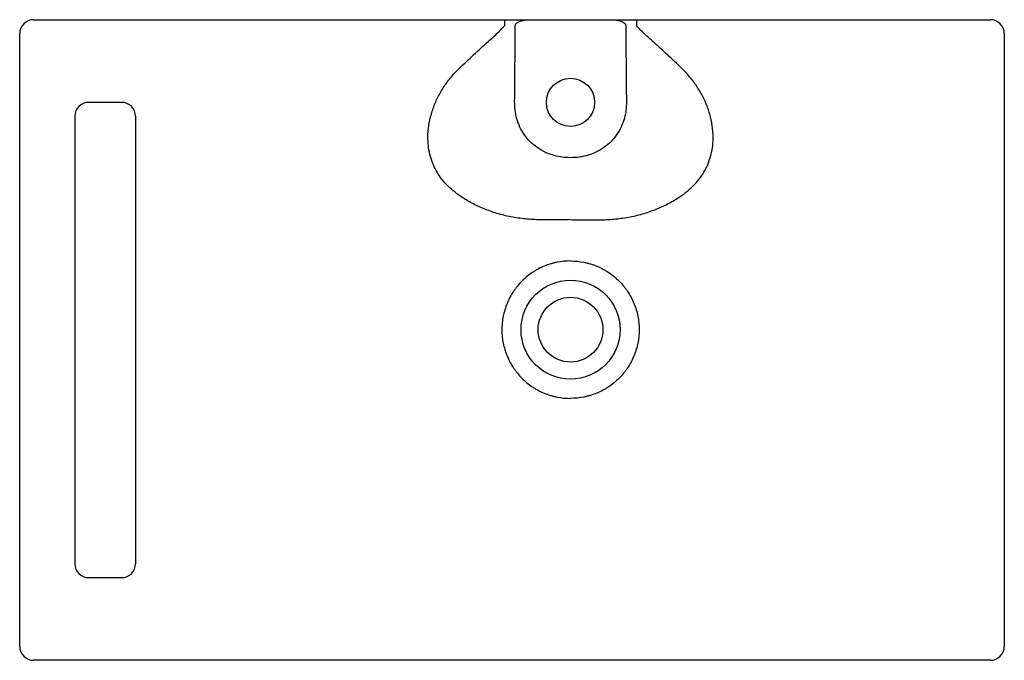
# Model space of a CAD drawing. Header units: millimetres. Extents: x 4258.839 to 4259.554, y 2419.748 to 2420.213.
import ezdxf

# ---------------------------------------------------------------- set-up
doc = ezdxf.new("R2010")
doc.units = ezdxf.units.MM
doc.layers.add('SANINDUSA', color=3, linetype='Continuous')

msp = doc.modelspace()

# ---------------------------------------------------------------- linework, layer by layer
at = {"layer": 'SANINDUSA'}
for p, q in [((4258.84923, 2420.21307), (4258.95423, 2420.21307)), ((4259.20826, 2420.21307), (4259.27021, 2420.21307)), ((4259.52423, 2420.21307), (4259.54423, 2420.21307)), ((4258.83923, 2419.75807), (4258.83923, 2420.20307)), ((4259.55423, 2420.20307), (4259.55423, 2419.75807)), ((4258.91332, 2420.15307), (4258.88923, 2420.15307)), ((4258.87923, 2420.14307), (4258.87923, 2419.81807)), ((4258.88923, 2419.80807), (4258.91332, 2419.80807)), ((4259.54423, 2419.74807), (4258.84923, 2419.74807))]:
    msp.add_line(p, q, dxfattribs=at)
for centre, radius in [((4259.23923, 2420.15307), 0.0175), ((4259.23923, 2419.98807), 0.03595), ((4259.23923, 2419.98807), 0.0235)]:
    msp.add_circle(centre, radius, dxfattribs=at)
for centre, radius, start, end in [((4258.84923, 2420.20307), 0.01, 90, 180), ((4256.90909, 2420.20999), 2.28232, 359.97351, 0.07729), ((4261.56937, 2420.20999), 2.28232, 179.92271, 180.02649), ((4259.54423, 2420.20307), 0.01, 0, 90), ((4258.88923, 2420.14307), 0.01, 90, 180), ((4258.91332, 2420.14306), 0.01001, 0.03138, 90.03146), ((4258.88923, 2419.81807), 0.01, 180, 270), ((4258.84923, 2419.75807), 0.01, 180, 270), ((4259.54423, 2419.75807), 0.01, 270, 0)]:
    msp.add_arc(centre, radius, start, end, dxfattribs=at)
msp.add_ellipse((4258.91332, 2419.81807), major_axis=(0.01001, 0), ratio=0.998904, start_param=4.712389, end_param=6.283185, dxfattribs=at)
for points in [[(4258.95423, 2420.21307), (4259.19141, 2420.21307)], [(4259.28705, 2420.21307), (4259.52423, 2420.21307)], [(4258.92333, 2420.14307), (4258.92333, 2419.81807)]]:
    msp.add_open_spline(points, degree=1, dxfattribs=at)
for points, knots in [([(4259.19141, 2420.21307), (4259.19423, 2420.21307), (4259.19987, 2420.21307), (4259.20546, 2420.21307), (4259.20826, 2420.21307)], [0, 0, 0, 0, 0.498509, 1, 1, 1, 1]), ([(4259.19913, 2420.20907), (4259.19915, 2420.20921), (4259.19919, 2420.20954), (4259.19958, 2420.21013), (4259.20043, 2420.21086), (4259.20176, 2420.21161), (4259.20362, 2420.21232), (4259.2058, 2420.21293), (4259.20744, 2420.21302), (4259.20826, 2420.21307)], [0, 0, 0, 0, 0.039072, 0.090283, 0.189422, 0.3511, 0.513391, 0.75681, 1, 1, 1, 1]), ([(4259.27021, 2420.21307), (4259.27101, 2420.21302), (4259.27263, 2420.21293), (4259.27479, 2420.21235), (4259.27664, 2420.21162), (4259.27793, 2420.21093), (4259.27877, 2420.21025), (4259.27917, 2420.20973), (4259.27932, 2420.20934), (4259.27933, 2420.20913), (4259.27934, 2420.20907)], [0, 0, 0, 0, 0.2392393, 0.478703, 0.6439038, 0.8033439, 0.8873053, 0.944201, 0.9827477, 1, 1, 1, 1]), ([(4259.27021, 2420.21307), (4259.27299, 2420.21307), (4259.27858, 2420.21307), (4259.28422, 2420.21307), (4259.28705, 2420.21307)], [0, 0, 0, 0, 0.498392, 1, 1, 1, 1]), ([(4259.15854, 2420.17792), (4259.16195, 2420.18116), (4259.16878, 2420.18765), (4259.17735, 2420.19527), (4259.18381, 2420.20115), (4259.18797, 2420.20494), (4259.19034, 2420.20769), (4259.19142, 2420.20894)], [0, 0, 0, 0, 0.3141752, 0.6290698, 0.7602912, 0.8916091, 1, 1, 1, 1]), ([(4259.19866, 2420.15346), (4259.19873, 2420.16273), (4259.19882, 2420.172), (4259.19894, 2420.1859), (4259.19899, 2420.19053), (4259.19907, 2420.1998), (4259.19911, 2420.20443), (4259.19913, 2420.20907)], [0, 0, 0, 0, 0.5, 0.5, 0.75, 0.75, 1, 1, 1, 1]), ([(4259.27934, 2420.20907), (4259.27935, 2420.20443), (4259.2794, 2420.1998), (4259.27948, 2420.19053), (4259.27952, 2420.1859), (4259.27965, 2420.172), (4259.27973, 2420.16273), (4259.2798, 2420.15346)], [0, 0, 0, 0, 0.25, 0.25, 0.5, 0.5, 1, 1, 1, 1]), ([(4259.31993, 2420.17792), (4259.31652, 2420.18116), (4259.30968, 2420.18765), (4259.30111, 2420.19527), (4259.29466, 2420.20115), (4259.2905, 2420.20494), (4259.28813, 2420.20769), (4259.28705, 2420.20894)], [0, 0, 0, 0, 0.3141752, 0.6290698, 0.7602912, 0.8916091, 1, 1, 1, 1]), ([(4259.23923, 2420.06792), (4259.23558, 2420.06789), (4259.22826, 2420.06783), (4259.21731, 2420.06771), (4259.20645, 2420.0683), (4259.19586, 2420.06983), (4259.18579, 2420.07231), (4259.17635, 2420.07566), (4259.16755, 2420.07973), (4259.16011, 2420.08416), (4259.15398, 2420.08877), (4259.14904, 2420.09338), (4259.1449, 2420.09831), (4259.14151, 2420.10361), (4259.13889, 2420.10922), (4259.13698, 2420.11532), (4259.1359, 2420.12149), (4259.13554, 2420.12843), (4259.13613, 2420.13612), (4259.13797, 2420.14462), (4259.1409, 2420.1529), (4259.1449, 2420.16082), (4259.14982, 2420.16826), (4259.15451, 2420.17391), (4259.15759, 2420.17698), (4259.15854, 2420.17792)], [0, 0, 0, 0, 0.053253, 0.106483, 0.159687, 0.213074, 0.26626, 0.317852, 0.369573, 0.421142, 0.459007, 0.496949, 0.534769, 0.568204, 0.60408, 0.640081, 0.675963, 0.708582, 0.754391, 0.800412, 0.846246, 0.890865, 0.935661, 0.980294, 1, 1, 1, 1]), ([(4259.23923, 2420.06792), (4259.24289, 2420.06789), (4259.25021, 2420.06783), (4259.26116, 2420.06771), (4259.27202, 2420.0683), (4259.2826, 2420.06983), (4259.29267, 2420.07231), (4259.30211, 2420.07566), (4259.31092, 2420.07973), (4259.31836, 2420.08416), (4259.32449, 2420.08877), (4259.32943, 2420.09338), (4259.33356, 2420.09831), (4259.33696, 2420.10361), (4259.33958, 2420.10922), (4259.34148, 2420.11532), (4259.34256, 2420.12149), (4259.34293, 2420.12843), (4259.34234, 2420.13612), (4259.3405, 2420.14462), (4259.33756, 2420.1529), (4259.33357, 2420.16082), (4259.32865, 2420.16826), (4259.32396, 2420.17391), (4259.32087, 2420.17698), (4259.31993, 2420.17792)], [0, 0, 0, 0, 0.053253, 0.106483, 0.159687, 0.213074, 0.26626, 0.317852, 0.369573, 0.421142, 0.459007, 0.496949, 0.534769, 0.568204, 0.60408, 0.640081, 0.675963, 0.708582, 0.754391, 0.800412, 0.846246, 0.890865, 0.935661, 0.980294, 1, 1, 1, 1]), ([(4259.23923, 2420.11287), (4259.23723, 2420.11294), (4259.23319, 2420.11309), (4259.22724, 2420.11435), (4259.22118, 2420.1165), (4259.21527, 2420.11982), (4259.20994, 2420.12424), (4259.20565, 2420.1294), (4259.20237, 2420.13503), (4259.20009, 2420.14112), (4259.19877, 2420.14732), (4259.1987, 2420.15148), (4259.19866, 2420.15346)], [0, 0, 0, 0, 0.093579, 0.188176, 0.282743, 0.39311, 0.503442, 0.604528, 0.705632, 0.806451, 0.907286, 1, 1, 1, 1]), ([(4259.2798, 2420.15346), (4259.27977, 2420.15146), (4259.2797, 2420.14742), (4259.27845, 2420.14145), (4259.27631, 2420.13549), (4259.27308, 2420.12977), (4259.26884, 2420.12458), (4259.26381, 2420.12029), (4259.25823, 2420.11695), (4259.25218, 2420.11461), (4259.24581, 2420.11314), (4259.24144, 2420.11296), (4259.23923, 2420.11287)], [0, 0, 0, 0, 0.093628, 0.188352, 0.283065, 0.388432, 0.493778, 0.594942, 0.696128, 0.796505, 0.89692, 1, 1, 1, 1]), ([(4259.23923, 2420.03795), (4259.23594, 2420.03795), (4259.23268, 2420.03763), (4259.22865, 2420.03682), (4259.22785, 2420.03664), (4259.22626, 2420.03624), (4259.22548, 2420.03602), (4259.22314, 2420.03531), (4259.22161, 2420.03476), (4259.21861, 2420.03351), (4259.21714, 2420.03282), (4259.21499, 2420.03166), (4259.21427, 2420.03126), (4259.21287, 2420.03041), (4259.21217, 2420.02997), (4259.20877, 2420.02769), (4259.20627, 2420.02563), (4259.20282, 2420.02217), (4259.20172, 2420.02096), (4259.20016, 2420.01906), (4259.19965, 2420.01841), (4259.19868, 2420.01709), (4259.19821, 2420.01642), (4259.19596, 2420.01304), (4259.19443, 2420.01018), (4259.19255, 2420.00565), (4259.192, 2420.00409), (4259.19105, 2420.00096), (4259.19066, 2419.99938), (4259.19003, 2419.9962), (4259.18979, 2419.99459), (4259.18955, 2419.99216), (4259.18949, 2419.99135), (4259.18941, 2419.98971), (4259.18939, 2419.98889), (4259.18939, 2419.98478), (4259.18971, 2419.98154), (4259.19066, 2419.97677), (4259.19105, 2419.97519), (4259.19176, 2419.97284), (4259.19202, 2419.97205), (4259.19257, 2419.97051), (4259.19287, 2419.96974), (4259.19443, 2419.96597), (4259.19595, 2419.96311), (4259.19821, 2419.95972), (4259.19868, 2419.95905), (4259.19966, 2419.95773), (4259.20016, 2419.95708), (4259.20172, 2419.95518), (4259.20282, 2419.95397), (4259.20626, 2419.95052), (4259.20877, 2419.94845), (4259.21217, 2419.94617), (4259.21287, 2419.94573), (4259.21428, 2419.94489), (4259.21499, 2419.94448), (4259.21714, 2419.94333), (4259.21861, 2419.94263), (4259.22161, 2419.94139), (4259.22314, 2419.94084), (4259.22548, 2419.94012), (4259.22627, 2419.9399), (4259.22786, 2419.9395), (4259.22866, 2419.93932), (4259.23268, 2419.93852), (4259.23594, 2419.93819), (4259.23923, 2419.93819)], [0, 0, 0, 0, 0.0625, 0.0625, 0.078125, 0.078125, 0.09375, 0.09375, 0.125, 0.125, 0.15625, 0.15625, 0.171875, 0.171875, 0.1875, 0.1875, 0.25, 0.25, 0.28125, 0.28125, 0.296875, 0.296875, 0.3125, 0.3125, 0.375, 0.375, 0.40625, 0.40625, 0.4375, 0.4375, 0.46875, 0.46875, 0.484375, 0.484375, 0.5, 0.5, 0.5625, 0.5625, 0.59375, 0.59375, 0.609375, 0.609375, 0.625, 0.625, 0.6875, 0.6875, 0.703125, 0.703125, 0.71875, 0.71875, 0.75, 0.75, 0.8125, 0.8125, 0.828125, 0.828125, 0.84375, 0.84375, 0.875, 0.875, 0.90625, 0.90625, 0.921875, 0.921875, 0.9375, 0.9375, 1, 1, 1, 1]), ([(4259.23923, 2420.03795), (4259.24253, 2420.03795), (4259.24578, 2420.03763), (4259.24981, 2420.03682), (4259.25062, 2420.03664), (4259.25221, 2420.03624), (4259.25299, 2420.03602), (4259.25533, 2420.03531), (4259.25686, 2420.03476), (4259.25985, 2420.03351), (4259.26132, 2420.03282), (4259.26348, 2420.03166), (4259.26419, 2420.03126), (4259.2656, 2420.03041), (4259.2663, 2420.02997), (4259.2697, 2420.02769), (4259.2722, 2420.02563), (4259.27565, 2420.02217), (4259.27674, 2420.02096), (4259.27831, 2420.01906), (4259.27881, 2420.01841), (4259.27978, 2420.01709), (4259.28025, 2420.01642), (4259.28251, 2420.01304), (4259.28404, 2420.01018), (4259.28591, 2420.00565), (4259.28647, 2420.00409), (4259.28741, 2420.00096), (4259.28781, 2419.99938), (4259.28844, 2419.9962), (4259.28868, 2419.99459), (4259.28892, 2419.99216), (4259.28898, 2419.99135), (4259.28906, 2419.98971), (4259.28908, 2419.98889), (4259.28908, 2419.98478), (4259.28876, 2419.98154), (4259.28781, 2419.97677), (4259.28741, 2419.97519), (4259.2867, 2419.97284), (4259.28645, 2419.97205), (4259.28589, 2419.97051), (4259.2856, 2419.96974), (4259.28404, 2419.96597), (4259.28251, 2419.96311), (4259.28025, 2419.95972), (4259.27978, 2419.95905), (4259.27881, 2419.95773), (4259.2783, 2419.95708), (4259.27674, 2419.95518), (4259.27565, 2419.95397), (4259.2722, 2419.95052), (4259.2697, 2419.94845), (4259.26629, 2419.94617), (4259.2656, 2419.94573), (4259.26419, 2419.94489), (4259.26348, 2419.94448), (4259.26132, 2419.94333), (4259.25986, 2419.94263), (4259.25686, 2419.94139), (4259.25533, 2419.94084), (4259.25299, 2419.94012), (4259.2522, 2419.9399), (4259.25061, 2419.9395), (4259.24981, 2419.93932), (4259.24578, 2419.93852), (4259.24253, 2419.93819), (4259.23923, 2419.93819)], [0, 0, 0, 0, 0.0625, 0.0625, 0.078125, 0.078125, 0.09375, 0.09375, 0.125, 0.125, 0.15625, 0.15625, 0.171875, 0.171875, 0.1875, 0.1875, 0.25, 0.25, 0.28125, 0.28125, 0.296875, 0.296875, 0.3125, 0.3125, 0.375, 0.375, 0.40625, 0.40625, 0.4375, 0.4375, 0.46875, 0.46875, 0.484375, 0.484375, 0.5, 0.5, 0.5625, 0.5625, 0.59375, 0.59375, 0.609375, 0.609375, 0.625, 0.625, 0.6875, 0.6875, 0.703125, 0.703125, 0.71875, 0.71875, 0.75, 0.75, 0.8125, 0.8125, 0.828125, 0.828125, 0.84375, 0.84375, 0.875, 0.875, 0.90625, 0.90625, 0.921875, 0.921875, 0.9375, 0.9375, 1, 1, 1, 1])]:
    msp.add_open_spline(points, degree=3, knots=knots, dxfattribs=at)

doc.saveas('drawing.dxf')
